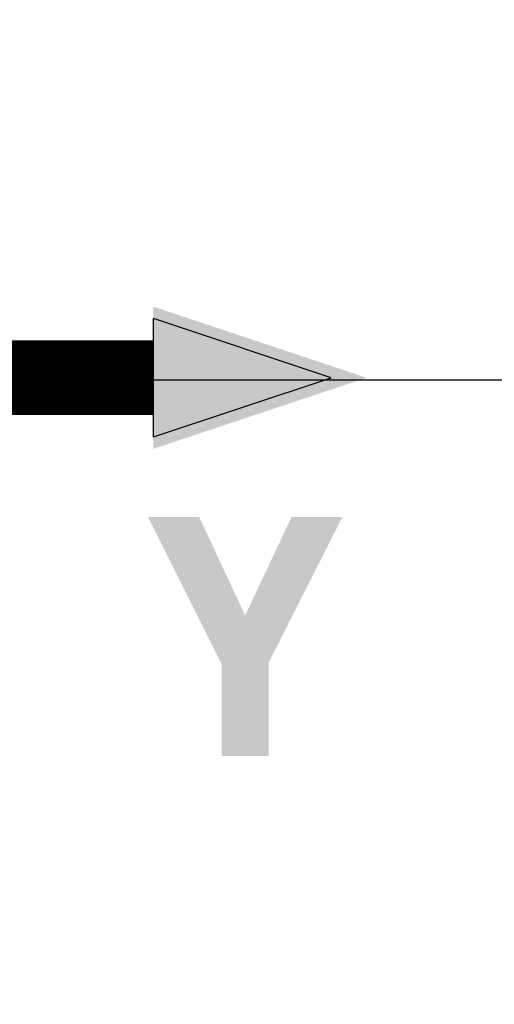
# Model space of a CAD drawing. Header units: millimetres. Extents: x 0 to 7374, y 0 to 4200.
# Tile 188 of 256: x 956 to 1024, y 2828 to 2970. Entities that reach past the tile are written whole.
import ezdxf

# ---------------------------------------------------------------- set-up
doc = ezdxf.new("R2010")
doc.units = ezdxf.units.MM
doc.header["$LTSCALE"] = 0.2
doc.linetypes.add('CENTER2', pattern=[1.125, 0.75, -0.125, 0.125, -0.125])
doc.layers.add('02_Center Line', color=1, linetype='CENTER2')
doc.layers.add('07_Special Line2', color=76, linetype='Continuous')
doc.styles.add('Rainbow-4.0 Style', font='malgunsl.ttf')
doc.styles.add('Rainbow-5.0 Style', font='malgunsl.ttf')
doc.dimstyles.new('Rainbow-4.0 Style', dxfattribs={"dimtxt": 3.5, "dimasz": 2.5, "dimexe": 1, "dimexo": 1, "dimgap": 1, "dimtad": 1, "dimdsep": 46, "dimtxsty": 'Rainbow-4.0 Style', "dimcen": 0, "dimclrd": 251, "dimclre": 251, "dimclrt": 7, "dimazin": 3, "dimtp": 0.1, "dimtm": 0.1, "dimtfac": 0.61, "dimtmove": 0, "dimatfit": 3, "dimfxl": 1, "dimlwd": -1, "dimlwe": -1, "dimarcsym": 1})

# ---------------------------------------------------------------- blocks, each defined once
blk = doc.blocks.new('A$Ccc13c451')
at = {"layer": '02_Center Line'}
blk.add_line((-3.75, 2011), (-273.01, 2011), dxfattribs=at)
blk = doc.blocks.new('A$Cc9315064')
at = {"layer": '07_Special Line2'}
blk.add_hatch(color=256, dxfattribs=at).paths.add_polyline_path([(49.156, 0), (34.9, 4.752), (34.9, -4.752)])
for p, q in [((34.9, -3.96), (34.9, 3.96)), ((46.78, 0), (34.9, 3.96)), ((34.9, -3.96), (46.78, 0))]:
    blk.add_line(p, q, dxfattribs=at)
at = {"layer": '07_Special Line2', "const_width": 5}
blk.add_lwpolyline([(34.9, 0), (0, 0)], dxfattribs=at)
at = {"layer": '07_Special Line2', "insert": (34.529, -17.308), "char_height": 16, "attachment_point": 4, "style": 'Rainbow-5.0 Style'}
blk.add_mtext('{\\fMalgun Gothic Semilight|b1|i0|c129|p50;Y}', dxfattribs=at)
blk = doc.blocks.new('*D159')
at = {"color": 251, "linetype": 'ByBlock', "transparency": 16777216}
for p, q in [((909.23, 2918.4), (1241.29, 2918.4)), ((1231.29, 2058.4), (1231.29, 2893.4)), ((909.23, 2033.4), (1241.29, 2033.4))]:
    blk.add_line(p, q, dxfattribs=at)
at = {"color": 251, "transparency": 16777216}
for points in [[(1227.12, 2893.4), (1235.45, 2893.4), (1231.29, 2918.4)], [(1227.12, 2058.4), (1235.45, 2058.4), (1231.29, 2033.4)]]:
    blk.add_solid(points, dxfattribs=at)
at = {"layer": 'Defpoints', "color": 0, "transparency": 16777216}
for p in [(899.23, 2918.4), (1231.29, 2918.4), (899.23, 2033.4)]:
    blk.add_point(p, dxfattribs=at)
at = {"color": 7, "transparency": 16777216, "insert": (1203.18, 2475.9), "char_height": 35, "attachment_point": 5, "rotation": 90, "style": 'Rainbow-4.0 Style'}
blk.add_mtext('885', dxfattribs=at)
blk = doc.blocks.new('*D128')
at = {"color": 251, "linetype": 'ByBlock', "transparency": 16777216}
for p, q in [((860.23, 3048.4), (1365.36, 3048.4)), ((1355.36, 3023.4), (1355.36, 1173.4)), ((1077.27, 1148.4), (1365.36, 1148.4))]:
    blk.add_line(p, q, dxfattribs=at)
at = {"color": 251, "transparency": 16777216}
for points in [[(1351.19, 3023.4), (1359.52, 3023.4), (1355.36, 3048.4)], [(1351.19, 1173.4), (1359.52, 1173.4), (1355.36, 1148.4)]]:
    blk.add_solid(points, dxfattribs=at)
at = {"layer": 'Defpoints', "color": 0, "transparency": 16777216}
for p in [(850.23, 3048.4), (1067.27, 1148.4), (1355.36, 1148.4)]:
    blk.add_point(p, dxfattribs=at)
at = {"color": 7, "transparency": 16777216, "insert": (1327.15, 2098.4), "char_height": 35, "attachment_point": 5, "rotation": 90, "style": 'Rainbow-4.0 Style'}
blk.add_mtext('1900', dxfattribs=at)

msp = doc.modelspace()

# ---------------------------------------------------------------- block references
msp.add_blockref('A$Ccc13c451', (966.227, 907.397))
at = {"xscale": 2.16, "yscale": 2.16, "zscale": 2.16}
msp.add_blockref('A$Cc9315064', (899.51, 2918.68), dxfattribs=at)

# ---------------------------------------------------------------- dimensions: what is measured, and where the dimension line sits
for base, p1, p2, override, picture, middle in [((1355.355, 1148.397), (850.227, 3048.397), (1067.271, 1148.397), {"dimscale": 10, "dimdec": 1}, '*D128', (1327.153, 2098.397)), ((1231.287, 2918.397), (899.227, 2033.397), (899.227, 2918.397), {"dimscale": 10}, '*D159', (1203.18, 2475.897))]:
    dim = msp.add_linear_dim(base=base, p1=p1, p2=p2, angle=90, dimstyle='Rainbow-4.0 Style', override=override)
    dim.commit()
    dim.dimension.update_dxf_attribs({"geometry": picture, "text_midpoint": middle})

# ---------------------------------------------------------------- leaders
at = {"annotation_type": 0, "has_hookline": 1, "hookline_direction": 0}
msp.add_leader([(901.639, 2916.615), (1115.72, 3153.618), (1140.72, 3153.618)], dimstyle='Rainbow-4.0 Style', override={"dimscale": 10}, dxfattribs=at)

doc.saveas('drawing.dxf')
